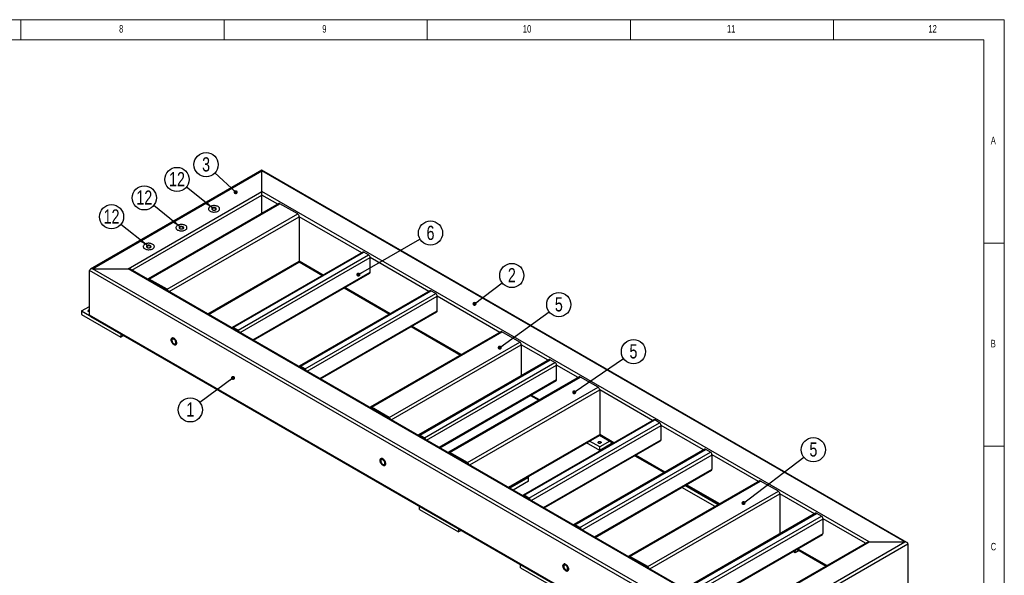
# Model space of a CAD drawing. Header units: millimetres. Extents: x 5 to 589, y 5 to 415.
# Tile 14 of 14: x 347 to 589, y 278 to 415. Entities that reach past the tile are written whole.
import ezdxf

# ---------------------------------------------------------------- set-up
doc = ezdxf.new("R2010")
doc.units = ezdxf.units.MM
doc.layers.add('NOTES', color=6, linetype='Continuous')
doc.layers.add('TRAIT-FINS', color=9, linetype='Continuous')
doc.layers.add('TRAIT-FORT', color=4, linetype='Continuous', lineweight=25)
doc.styles.add('SLDTEXTSTYLE0', font='TXT', dxfattribs={"width": 0.75})
doc.dimstyles.new('SLDDIMSTYLE2', dxfattribs={"dimtxt": 0.18, "dimasz": 1, "dimexe": 0, "dimexo": 0.0625, "dimgap": 0, "dimtad": 0, "dimtih": 1, "dimtoh": 1, "dimdec": 0, "dimrnd": 1e-09, "dimzin": 0, "dimdsep": 46, "dimtxsty": 'Standard', "dimblk1": 'DOT', "dimblk2": 'DOT', "dimsah": 1, "dimcen": 0.09, "dimadec": 0, "dimazin": 0, "dimtfac": 1, "dimtdec": 0, "dimtofl": 0, "dimtmove": 0, "dimatfit": 3, "dimldrblk": 'DOT', "dimfxl": 1, "dimfrac": 2, "dimtolj": 1, "dimtzin": 0, "dimarcsym": 0})
doc.dimstyles.new('SLDDIMSTYLE3', dxfattribs={"dimtxt": 0.18, "dimasz": 2, "dimexe": 0, "dimexo": 0.0625, "dimgap": 0, "dimtad": 0, "dimtih": 1, "dimtoh": 1, "dimdec": 0, "dimrnd": 1e-09, "dimzin": 0, "dimdsep": 46, "dimtxsty": 'Standard', "dimsah": 1, "dimcen": 0.09, "dimadec": 0, "dimazin": 0, "dimtfac": 2, "dimtdec": 0, "dimtofl": 0, "dimtmove": 0, "dimatfit": 3, "dimfxl": 1, "dimfrac": 2, "dimtolj": 1, "dimtzin": 0, "dimarcsym": 0})

# ---------------------------------------------------------------- blocks, each defined once
blk = doc.blocks.new('SW_NOTE_3')
at = {"layer": 'NOTES', "color": 0}
blk.add_circle((2.37, 1.81), 2.98, dxfattribs=at)
at = {"layer": 'NOTES', "color": 0, "insert": (2.38, 3.62), "char_height": 3.5, "attachment_point": 2, "style": 'SLDTEXTSTYLE0'}
blk.add_mtext('2', dxfattribs=at)
blk = doc.blocks.new('_Dot')
at = {"color": 0, "linetype": 'ByBlock', "lineweight": -2}
blk.add_line((-0.5, 0), (-1, 0), dxfattribs=at)
at = {"color": 0, "linetype": 'ByBlock', "const_width": 0.5}
blk.add_lwpolyline([(-0.25, 0, 1), (0.25, 0, 1)], format="xyb", close=True, dxfattribs=at)
blk = doc.blocks.new('SW_NOTE_4')
at = {"layer": 'NOTES', "color": 0}
blk.add_circle((-2.39, -1.79), 2.98, dxfattribs=at)
at = {"layer": 'NOTES', "color": 0, "insert": (-2.38, 0.03), "char_height": 3.5, "attachment_point": 2, "style": 'SLDTEXTSTYLE0'}
blk.add_mtext('1', dxfattribs=at)
blk = doc.blocks.new('SW_NOTE_5')
at = {"layer": 'NOTES', "color": 0}
blk.add_circle((-2.18, 2.03), 2.98, dxfattribs=at)
at = {"layer": 'NOTES', "color": 0, "insert": (-2.18, 3.85), "char_height": 3.5, "attachment_point": 2, "style": 'SLDTEXTSTYLE0'}
blk.add_mtext('3', dxfattribs=at)
blk = doc.blocks.new('SW_NOTE_6')
at = {"layer": 'NOTES', "color": 0}
blk.add_circle((2.41, 1.76), 2.98, dxfattribs=at)
at = {"layer": 'NOTES', "color": 0, "insert": (2.42, 3.58), "char_height": 3.5, "attachment_point": 2, "style": 'SLDTEXTSTYLE0'}
blk.add_mtext('5', dxfattribs=at)
blk = doc.blocks.new('SW_NOTE_7')
at = {"layer": 'NOTES', "color": 0}
blk.add_circle((2.46, 1.69), 2.98, dxfattribs=at)
at = {"layer": 'NOTES', "color": 0, "insert": (2.46, 3.51), "char_height": 3.5, "attachment_point": 2, "style": 'SLDTEXTSTYLE0'}
blk.add_mtext('5', dxfattribs=at)
blk = doc.blocks.new('SW_NOTE_8')
at = {"layer": 'NOTES', "color": 0}
blk.add_circle((2.37, 1.81), 2.98, dxfattribs=at)
at = {"layer": 'NOTES', "color": 0, "insert": (2.38, 3.63), "char_height": 3.5, "attachment_point": 2, "style": 'SLDTEXTSTYLE0'}
blk.add_mtext('5', dxfattribs=at)
blk = doc.blocks.new('SW_NOTE_10')
at = {"layer": 'NOTES', "color": 0}
blk.add_circle((2.59, 1.49), 2.98, dxfattribs=at)
at = {"layer": 'NOTES', "color": 0, "insert": (2.59, 3.3), "char_height": 3.5, "attachment_point": 2, "style": 'SLDTEXTSTYLE0'}
blk.add_mtext('6', dxfattribs=at)
blk = doc.blocks.new('SW_NOTE_11')
at = {"layer": 'NOTES', "color": 0}
blk.add_circle((-2.32, 1.87), 2.98, dxfattribs=at)
at = {"layer": 'NOTES', "color": 0, "insert": (-2.31, 3.69), "char_height": 3.5, "attachment_point": 2, "style": 'SLDTEXTSTYLE0'}
blk.add_mtext('12', dxfattribs=at)
blk = doc.blocks.new('SW_NOTE_12')
at = {"layer": 'NOTES', "color": 0}
blk.add_circle((-2.32, 1.87), 2.98, dxfattribs=at)
at = {"layer": 'NOTES', "color": 0, "insert": (-2.31, 3.69), "char_height": 3.5, "attachment_point": 2, "style": 'SLDTEXTSTYLE0'}
blk.add_mtext('12', dxfattribs=at)
blk = doc.blocks.new('SW_NOTE_13')
at = {"layer": 'NOTES', "color": 0}
blk.add_circle((-2.33, 1.87), 2.98, dxfattribs=at)
at = {"layer": 'NOTES', "color": 0, "insert": (-2.32, 3.68), "char_height": 3.5, "attachment_point": 2, "style": 'SLDTEXTSTYLE0'}
blk.add_mtext('12', dxfattribs=at)

msp = doc.modelspace()

# ---------------------------------------------------------------- linework, layer by layer
at = {"lineweight": 18}
for p, q in [((589, 415), (5, 415)), ((347, 410), (347, 415)), ((397, 415), (397, 410)), ((447, 410), (447, 415)), ((497, 415), (497, 410)), ((547, 410), (547, 415)), ((589, 5), (589, 415)), ((584, 410), (10, 410)), ((584, 10), (584, 410)), ((584, 360), (589, 360)), ((589, 310), (584, 310))]:
    msp.add_line(p, q, dxfattribs=at)
at = {"layer": 'TRAIT-FINS', "lineweight": 18, "flags": 128}
for points in [[(394.16, 368.13), (394.04, 368.23), (394, 368.35), (394.04, 368.47), (394.16, 368.58), (394.34, 368.64), (394.55, 368.67), (394.75, 368.64), (394.93, 368.58), (395.05, 368.47), (395.09, 368.35), (395.05, 368.23), (394.93, 368.13), (394.75, 368.06), (394.55, 368.04), (394.34, 368.06), (394.16, 368.13)], [(386.12, 363.49), (386.01, 363.59), (385.96, 363.71), (386.01, 363.84), (386.12, 363.94), (386.3, 364.01), (386.51, 364.03), (386.72, 364.01), (386.9, 363.94), (387.01, 363.84), (387.06, 363.71), (387.01, 363.59), (386.9, 363.49), (386.72, 363.42), (386.51, 363.4), (386.3, 363.42), (386.12, 363.49)], [(378.09, 358.85), (377.97, 358.96), (377.93, 359.08), (377.97, 359.2), (378.09, 359.3), (378.27, 359.37), (378.47, 359.39), (378.68, 359.37), (378.86, 359.3), (378.98, 359.2), (379.02, 359.08), (378.98, 358.96), (378.86, 358.85), (378.68, 358.79), (378.47, 358.76), (378.27, 358.79), (378.09, 358.85)]]:
    msp.add_lwpolyline(points, dxfattribs=at)
at = {"layer": 'TRAIT-FORT', "lineweight": 25}
for p, q in [((406.31, 377.92), (364.11, 353.56)), ((364.65, 353.69), (406.31, 377.74)), ((565.05, 286.28), (406.31, 377.92)), ((406.31, 377.74), (406.31, 377.92)), ((406.31, 372.69), (406.31, 377.74)), ((564.51, 286.41), (406.31, 377.74)), ((373.4, 353.69), (406.31, 372.69)), ((374.33, 353.34), (406.31, 371.8)), ((555.77, 286.41), (406.31, 372.69)), ((406.31, 371.8), (406.31, 372.69)), ((406.31, 367.31), (406.31, 371.8)), ((410.2, 369.55), (406.31, 371.8)), ((410.47, 369.71), (378.33, 351.16)), ((378.6, 351.13), (410.74, 369.68)), ((415.12, 367.16), (410.74, 369.68)), ((382.97, 348.61), (415.12, 367.16)), ((383.52, 348.03), (415.5, 366.49)), ((415.5, 366.49), (415.5, 355.51)), ((430.88, 357.62), (415.5, 366.49)), ((431.15, 357.77), (399.01, 339.22)), ((399.28, 339.19), (431.42, 357.75)), ((400.44, 338.52), (432.58, 357.08)), ((400.98, 337.95), (432.96, 356.41)), ((432.58, 357.08), (431.42, 357.75)), ((432.96, 352.85), (432.96, 356.41)), ((447.38, 348.09), (432.96, 356.41)), ((393.04, 342.54), (415.5, 355.51)), ((393.19, 342.44), (415.39, 355.26)), ((415.47, 355.34), (421.2, 352.03)), ((421.36, 352.12), (415.5, 355.51)), ((522.85, 261.47), (363.88, 353.24)), ((363.88, 342.26), (363.88, 353.24)), ((522.85, 262.36), (364.65, 353.69)), ((364.65, 353.69), (373.4, 353.69)), ((522.85, 267.41), (373.4, 353.69)), ((522.85, 267.59), (373.94, 353.56)), ((404.07, 336.17), (432.96, 352.85)), ((404.23, 336.07), (432.85, 352.6)), ((378.57, 350.89), (378.6, 350.91)), ((382.97, 348.61), (378.6, 351.13)), ((382.97, 348.38), (378.6, 350.91)), ((426.54, 348.95), (437.7, 342.51)), ((437.86, 342.6), (426.7, 349.04)), ((447.65, 348.25), (415.51, 329.69)), ((415.78, 329.67), (447.92, 348.22)), ((416.94, 329), (449.08, 347.55)), ((417.48, 328.42), (449.46, 346.89)), ((449.08, 347.55), (447.92, 348.22)), ((449.46, 343.32), (449.46, 346.89)), ((464.84, 338.01), (449.46, 346.89)), ((361.95, 343.3), (363.88, 344.41)), ((361.95, 343.3), (361.95, 342.41)), ((361.95, 343.3), (363.9, 342.18)), ((361.95, 342.41), (371.6, 336.84)), ((522.85, 250.49), (363.88, 342.26)), ((364.11, 341.94), (522.85, 250.3)), ((420.57, 326.64), (449.46, 343.32)), ((420.73, 326.55), (449.35, 343.07)), ((443.03, 339.43), (455.16, 332.42)), ((455.32, 332.52), (443.19, 339.52)), ((371.6, 337.62), (371.6, 336.84)), ((372.27, 337.23), (371.6, 336.84)), ((399.25, 338.95), (399.28, 338.97)), ((400.44, 338.52), (399.28, 339.19)), ((400.44, 338.3), (399.28, 338.97)), ((465.11, 338.17), (432.97, 319.61)), ((433.24, 319.59), (465.38, 338.14)), ((469.76, 335.62), (465.38, 338.14)), ((437.61, 317.06), (469.76, 335.62)), ((438.16, 316.49), (470.14, 334.95)), ((470.14, 334.95), (470.14, 327.34)), ((476.73, 331.14), (470.14, 334.95)), ((416.94, 329), (415.78, 329.67)), ((477, 331.3), (444.86, 312.75)), ((445.14, 312.72), (477.28, 331.28)), ((446.29, 312.05), (478.43, 330.61)), ((446.84, 311.48), (478.82, 329.94)), ((478.43, 330.61), (477.28, 331.28)), ((478.82, 326.38), (478.82, 329.94)), ((484.12, 326.88), (478.82, 329.94)), ((415.75, 329.43), (415.78, 329.44)), ((416.94, 328.78), (415.78, 329.44)), ((449.92, 309.7), (478.82, 326.38)), ((450.08, 309.6), (478.71, 326.13)), ((484.4, 327.03), (452.26, 308.48)), ((452.53, 308.45), (484.67, 327.01)), ((489.04, 324.48), (484.67, 327.01)), ((456.9, 305.93), (489.04, 324.48)), ((457.44, 305.35), (489.43, 323.82)), ((472.39, 322.48), (474.45, 321.29)), ((474.61, 321.38), (472.55, 322.57)), ((489.43, 323.82), (489.43, 312.83)), ((502.44, 316.3), (489.43, 323.82)), ((433.21, 319.34), (433.24, 319.36)), ((437.61, 317.06), (433.24, 319.59)), ((437.61, 316.84), (433.24, 319.36)), ((502.72, 316.46), (470.58, 297.9)), ((470.85, 297.88), (502.99, 316.43)), ((472.01, 297.21), (504.15, 315.76)), ((472.55, 296.63), (504.53, 315.1)), ((504.15, 315.76), (502.99, 316.43)), ((504.53, 311.53), (504.53, 315.1)), ((514.98, 309.06), (504.53, 315.1)), ((446.29, 312.05), (445.14, 312.72)), ((466.96, 299.86), (489.43, 312.83)), ((467.12, 299.77), (489.31, 312.58)), ((489.39, 312.67), (492.77, 310.72)), ((492.93, 310.81), (489.43, 312.83)), ((445.1, 312.48), (445.14, 312.5)), ((446.29, 311.83), (445.14, 312.5)), ((475.64, 294.85), (504.53, 311.53)), ((475.8, 294.76), (504.42, 311.28)), ((489.43, 308.9), (486.18, 310.77)), ((489.43, 309.79), (486.95, 311.22)), ((491.9, 311.22), (489.43, 309.79)), ((492.67, 310.77), (489.43, 308.9)), ((452.49, 308.21), (452.53, 308.23)), ((456.9, 305.93), (452.53, 308.45)), ((456.9, 305.71), (452.53, 308.23)), ((515.25, 309.22), (483.11, 290.67)), ((483.38, 290.64), (515.52, 309.2)), ((484.54, 289.97), (516.68, 308.53)), ((485.09, 289.4), (517.07, 307.86)), ((489.43, 308.9), (489.43, 309.79)), ((505.46, 303.57), (498.26, 307.73)), ((516.68, 308.53), (515.52, 309.2)), ((517.07, 304.3), (517.07, 307.86)), ((528.48, 301.27), (517.07, 307.86)), ((498.1, 307.64), (505.3, 303.48)), ((488.17, 287.62), (517.07, 304.3)), ((488.33, 287.52), (516.95, 304.05)), ((471.94, 302.29), (467.35, 299.64)), ((471.94, 301.4), (468.12, 299.19)), ((471.72, 302.42), (471.94, 302.29)), ((471.94, 301.4), (471.94, 302.29)), ((528.75, 301.43), (496.61, 282.87)), ((496.88, 282.85), (529.02, 301.4)), ((518.96, 295.78), (510.8, 300.49)), ((533.4, 298.88), (529.02, 301.4)), ((501.25, 280.32), (533.4, 298.88)), ((501.8, 279.75), (533.78, 298.21)), ((517.81, 295.11), (509.64, 299.82)), ((518.58, 295.56), (510.41, 300.27)), ((510.64, 300.4), (518.8, 295.69)), ((533.78, 298.21), (533.78, 288.38)), ((542.3, 293.29), (533.78, 298.21)), ((470.82, 297.64), (470.85, 297.65)), ((472.01, 297.21), (470.85, 297.88)), ((472.01, 296.99), (470.85, 297.65)), ((445.07, 294.42), (445.07, 295.2)), ((445.07, 294.42), (454.71, 288.86)), ((542.57, 293.45), (510.43, 274.9)), ((510.7, 274.87), (542.84, 293.42)), ((544, 292.76), (542.84, 293.42)), ((511.86, 274.2), (544, 292.76)), ((512.41, 273.63), (544.39, 292.09)), ((544.39, 288.52), (544.39, 292.09)), ((554.83, 286.06), (544.39, 292.09)), ((454.71, 289.64), (454.71, 288.86)), ((455.39, 289.25), (454.71, 288.86)), ((483.35, 290.4), (483.38, 290.42)), ((484.54, 289.97), (483.38, 290.64)), ((484.54, 289.75), (483.38, 290.42)), ((515.49, 271.84), (544.39, 288.52)), ((515.65, 271.75), (544.27, 288.27)), ((522.85, 262.36), (564.51, 286.41)), ((522.85, 267.41), (555.77, 286.41)), ((555.22, 286.28), (522.85, 267.59)), ((522.85, 261.47), (565.28, 285.96)), ((555.77, 286.41), (564.51, 286.41)), ((565.28, 285.96), (565.28, 274.98)), ((537.51, 283.74), (536.96, 284.05)), ((537.51, 283.74), (537.51, 284.37)), ((538.51, 284.31), (537.51, 283.74)), ((537.96, 284.63), (545.16, 280.47)), ((545.32, 280.56), (538.12, 284.72)), ((496.85, 282.61), (496.88, 282.62)), ((501.25, 280.32), (496.88, 282.85)), ((501.25, 280.1), (496.88, 282.62)), ((469.95, 280.06), (469.95, 280.84)), ((469.95, 280.06), (484.09, 271.9))]:
    msp.add_line(p, q, dxfattribs=at)
at = {"layer": 'TRAIT-FORT', "lineweight": 25, "flags": 128}
for points in [[(395.51, 367.87), (395.65, 367.96), (395.76, 368.06), (395.84, 368.17), (395.89, 368.29), (395.91, 368.41), (395.9, 368.53), (395.85, 368.65), (395.78, 368.76), (395.68, 368.86), (395.55, 368.96), (395.39, 369.04), (395.22, 369.11), (395.03, 369.16), (394.83, 369.19), (394.62, 369.21), (394.41, 369.21), (394.21, 369.18), (394.01, 369.15), (393.83, 369.09), (393.66, 369.02), (393.51, 368.93), (393.39, 368.84), (393.29, 368.73), (393.22, 368.62), (393.19, 368.5), (393.18, 368.38), (393.21, 368.26), (393.27, 368.14), (393.36, 368.03), (393.48, 367.93), (393.62, 367.84), (393.78, 367.77), (393.96, 367.71), (394.16, 367.67), (394.36, 367.64), (394.57, 367.63), (394.78, 367.65), (394.98, 367.68), (395.17, 367.72), (395.35, 367.79), (395.51, 367.87)], [(395.51, 367.87), (395.65, 367.96), (395.76, 368.06), (395.84, 368.17), (395.89, 368.29), (395.91, 368.41), (395.9, 368.53), (395.85, 368.65), (395.78, 368.76), (395.68, 368.86), (395.55, 368.96), (395.39, 369.04), (395.22, 369.11), (395.03, 369.16), (394.83, 369.19), (394.62, 369.21), (394.41, 369.21), (394.21, 369.18), (394.01, 369.15), (393.83, 369.09), (393.66, 369.02), (393.51, 368.93), (393.39, 368.84), (393.29, 368.73), (393.22, 368.62), (393.19, 368.5), (393.18, 368.38), (393.21, 368.26), (393.27, 368.14), (393.36, 368.03), (393.48, 367.93), (393.62, 367.84), (393.78, 367.77), (393.96, 367.71), (394.16, 367.67), (394.36, 367.64), (394.57, 367.63), (394.78, 367.65), (394.98, 367.68), (395.17, 367.72), (395.35, 367.79), (395.51, 367.87)], [(394.93, 368.2), (395.01, 368.26), (395.07, 368.33), (395.09, 368.4), (395.08, 368.48), (395.04, 368.55), (394.98, 368.62), (394.88, 368.67), (394.77, 368.71), (394.64, 368.73), (394.51, 368.74), (394.38, 368.72), (394.26, 368.69), (394.16, 368.65), (394.08, 368.59), (394.02, 368.52), (394, 368.44), (394.01, 368.37), (394.05, 368.29), (394.11, 368.23), (394.21, 368.17), (394.32, 368.13), (394.45, 368.11), (394.58, 368.11), (394.71, 368.12), (394.83, 368.15), (394.93, 368.2)], [(394.91, 368.19), (394.95, 368.22), (395, 368.29), (395.01, 368.36), (394.99, 368.43), (394.93, 368.5), (394.85, 368.56), (394.74, 368.6), (394.62, 368.62), (394.5, 368.62), (394.38, 368.6), (394.26, 368.57), (394.18, 368.52), (394.11, 368.45), (394.08, 368.38), (394.09, 368.31), (394.13, 368.24), (394.18, 368.19)], [(387.47, 363.23), (387.61, 363.32), (387.72, 363.42), (387.8, 363.53), (387.85, 363.65), (387.87, 363.77), (387.86, 363.89), (387.82, 364.01), (387.74, 364.12), (387.64, 364.22), (387.51, 364.32), (387.36, 364.4), (387.18, 364.47), (387, 364.52), (386.8, 364.55), (386.59, 364.57), (386.38, 364.57), (386.17, 364.55), (385.98, 364.51), (385.79, 364.45), (385.62, 364.38), (385.47, 364.3), (385.35, 364.2), (385.26, 364.09), (385.19, 363.98), (385.15, 363.86), (385.15, 363.74), (385.18, 363.62), (385.24, 363.5), (385.32, 363.39), (385.44, 363.29), (385.58, 363.21), (385.75, 363.13), (385.93, 363.07), (386.12, 363.03), (386.33, 363), (386.54, 363), (386.74, 363.01), (386.95, 363.04), (387.14, 363.08), (387.32, 363.15), (387.47, 363.23)], [(387.47, 363.23), (387.61, 363.32), (387.72, 363.42), (387.8, 363.53), (387.85, 363.65), (387.87, 363.77), (387.86, 363.89), (387.82, 364.01), (387.74, 364.12), (387.64, 364.22), (387.51, 364.32), (387.36, 364.4), (387.18, 364.47), (387, 364.52), (386.8, 364.55), (386.59, 364.57), (386.38, 364.57), (386.17, 364.55), (385.98, 364.51), (385.79, 364.45), (385.62, 364.38), (385.47, 364.3), (385.35, 364.2), (385.26, 364.09), (385.19, 363.98), (385.15, 363.86), (385.15, 363.74), (385.18, 363.62), (385.24, 363.5), (385.32, 363.39), (385.44, 363.29), (385.58, 363.21), (385.75, 363.13), (385.93, 363.07), (386.12, 363.03), (386.33, 363), (386.54, 363), (386.74, 363.01), (386.95, 363.04), (387.14, 363.08), (387.32, 363.15), (387.47, 363.23)], [(386.9, 363.56), (386.98, 363.62), (387.03, 363.69), (387.06, 363.76), (387.05, 363.84), (387.01, 363.91), (386.94, 363.98), (386.85, 364.03), (386.73, 364.07), (386.61, 364.09), (386.48, 364.1), (386.35, 364.09), (386.23, 364.05), (386.12, 364.01), (386.04, 363.95), (385.99, 363.88), (385.96, 363.8), (385.97, 363.73), (386.01, 363.65), (386.08, 363.59), (386.17, 363.53), (386.29, 363.5), (386.41, 363.47), (386.54, 363.47), (386.67, 363.48), (386.79, 363.51), (386.9, 363.56)], [(386.86, 363.54), (386.91, 363.58), (386.96, 363.65), (386.97, 363.72), (386.95, 363.8), (386.9, 363.86), (386.81, 363.92), (386.71, 363.96), (386.59, 363.98), (386.46, 363.98), (386.34, 363.96), (386.23, 363.93), (386.14, 363.88), (386.08, 363.81), (386.05, 363.74), (386.05, 363.67), (386.09, 363.6), (386.16, 363.54)], [(379.44, 358.59), (379.57, 358.68), (379.68, 358.78), (379.77, 358.89), (379.82, 359.01), (379.84, 359.13), (379.83, 359.25), (379.78, 359.37), (379.71, 359.48), (379.6, 359.59), (379.47, 359.68), (379.32, 359.76), (379.15, 359.83), (378.96, 359.88), (378.76, 359.91), (378.55, 359.93), (378.34, 359.93), (378.14, 359.91), (377.94, 359.87), (377.76, 359.81), (377.59, 359.74), (377.44, 359.66), (377.32, 359.56), (377.22, 359.45), (377.15, 359.34), (377.12, 359.22), (377.11, 359.1), (377.14, 358.98), (377.2, 358.86), (377.29, 358.76), (377.41, 358.66), (377.55, 358.57), (377.71, 358.49), (377.89, 358.43), (378.09, 358.39), (378.29, 358.36), (378.5, 358.36), (378.71, 358.37), (378.91, 358.4), (379.1, 358.45), (379.28, 358.51), (379.44, 358.59)], [(379.44, 358.59), (379.57, 358.68), (379.68, 358.78), (379.77, 358.89), (379.82, 359.01), (379.84, 359.13), (379.83, 359.25), (379.78, 359.37), (379.71, 359.48), (379.6, 359.59), (379.47, 359.68), (379.32, 359.76), (379.15, 359.83), (378.96, 359.88), (378.76, 359.91), (378.55, 359.93), (378.34, 359.93), (378.14, 359.91), (377.94, 359.87), (377.76, 359.81), (377.59, 359.74), (377.44, 359.66), (377.32, 359.56), (377.22, 359.45), (377.15, 359.34), (377.12, 359.22), (377.11, 359.1), (377.14, 358.98), (377.2, 358.86), (377.29, 358.76), (377.41, 358.66), (377.55, 358.57), (377.71, 358.49), (377.89, 358.43), (378.09, 358.39), (378.29, 358.36), (378.5, 358.36), (378.71, 358.37), (378.91, 358.4), (379.1, 358.45), (379.28, 358.51), (379.44, 358.59)], [(378.86, 358.92), (378.94, 358.98), (379, 359.05), (379.02, 359.13), (379.01, 359.2), (378.97, 359.27), (378.91, 359.34), (378.81, 359.39), (378.7, 359.43), (378.57, 359.46), (378.44, 359.46), (378.31, 359.45), (378.19, 359.42), (378.09, 359.37), (378.01, 359.31), (377.95, 359.24), (377.93, 359.16), (377.94, 359.09), (377.98, 359.01), (378.04, 358.95), (378.14, 358.9), (378.25, 358.86), (378.38, 358.83), (378.51, 358.83), (378.64, 358.84), (378.76, 358.87), (378.86, 358.92)], [(378.85, 358.92), (378.88, 358.94), (378.92, 359.01), (378.94, 359.09), (378.92, 359.16), (378.86, 359.22), (378.78, 359.28), (378.67, 359.32), (378.55, 359.34), (378.43, 359.34), (378.3, 359.32), (378.19, 359.29), (378.11, 359.24), (378.04, 359.17), (378.01, 359.1), (378.02, 359.03), (378.06, 358.96), (378.1, 358.92)], [(363.88, 343.07), (363.78, 343.08), (363.68, 343.11), (363.59, 343.15), (363.53, 343.21), (363.5, 343.27), (363.5, 343.34), (363.54, 343.4), (363.61, 343.45)], [(384.65, 336.54), (384.52, 336.6), (384.4, 336.63), (384.29, 336.63), (384.19, 336.6), (384.11, 336.55), (384.04, 336.46), (384, 336.35), (383.97, 336.22), (383.97, 336.08), (384, 335.93), (384.04, 335.77), (384.11, 335.61), (384.19, 335.45), (384.29, 335.31), (384.4, 335.18), (384.52, 335.07), (384.65, 334.99), (384.77, 334.93), (384.89, 334.9), (385, 334.9), (385.1, 334.93), (385.18, 334.98), (385.25, 335.07), (385.3, 335.18), (385.32, 335.31), (385.32, 335.45), (385.3, 335.6), (385.25, 335.76), (385.18, 335.92), (385.1, 336.08), (385, 336.22), (384.89, 336.35), (384.77, 336.46), (384.65, 336.54)], [(384.65, 336.54), (384.77, 336.46), (384.89, 336.35), (385, 336.22), (385.1, 336.08), (385.18, 335.92), (385.25, 335.76), (385.29, 335.6), (385.32, 335.45), (385.32, 335.3), (385.29, 335.18), (385.25, 335.07), (385.18, 334.98), (385.1, 334.93), (385, 334.9), (384.89, 334.9), (384.77, 334.93), (384.65, 334.99), (384.52, 335.07), (384.4, 335.18), (384.29, 335.31), (384.19, 335.45), (384.11, 335.61), (384.04, 335.77), (384, 335.93), (383.97, 336.08), (383.97, 336.22), (384, 336.35), (384.04, 336.46), (384.11, 336.55), (384.19, 336.6), (384.29, 336.63), (384.4, 336.63), (384.52, 336.6), (384.65, 336.54)], [(384.65, 336.32), (384.54, 336.37), (384.44, 336.39), (384.35, 336.38), (384.28, 336.34), (384.22, 336.27), (384.18, 336.18), (384.16, 336.07), (384.17, 335.95), (384.2, 335.82), (384.25, 335.68), (384.31, 335.55), (384.4, 335.43), (384.49, 335.33), (384.59, 335.24), (384.7, 335.18), (384.8, 335.15), (384.89, 335.14), (384.98, 335.17), (385.05, 335.22), (385.09, 335.3), (385.12, 335.4), (385.13, 335.52), (385.11, 335.65), (385.07, 335.78), (385.01, 335.91), (384.94, 336.04), (384.85, 336.15), (384.75, 336.25), (384.65, 336.32)], [(489.15, 311.06), (489.25, 311.1), (489.35, 311.12), (489.47, 311.12), (489.58, 311.1), (489.68, 311.07), (489.75, 311.02), (489.8, 310.96), (489.81, 310.89), (489.79, 310.83), (489.74, 310.77), (489.66, 310.72), (489.55, 310.69), (489.44, 310.68), (489.33, 310.68), (489.22, 310.71), (489.13, 310.75), (489.07, 310.81), (489.04, 310.88), (489.05, 310.94), (489.08, 311), (489.15, 311.06)], [(436.07, 306.86), (435.95, 306.92), (435.83, 306.94), (435.72, 306.95), (435.62, 306.92), (435.53, 306.86), (435.47, 306.77), (435.42, 306.67), (435.4, 306.54), (435.4, 306.39), (435.42, 306.24), (435.47, 306.08), (435.53, 305.92), (435.62, 305.76), (435.72, 305.62), (435.83, 305.49), (435.95, 305.38), (436.07, 305.3), (436.2, 305.24), (436.32, 305.21), (436.43, 305.21), (436.53, 305.24), (436.61, 305.3), (436.68, 305.38), (436.72, 305.49), (436.74, 305.62), (436.74, 305.76), (436.72, 305.92), (436.68, 306.08), (436.61, 306.24), (436.53, 306.39), (436.43, 306.53), (436.32, 306.66), (436.2, 306.77), (436.07, 306.86)], [(436.07, 306.86), (436.2, 306.77), (436.32, 306.66), (436.43, 306.53), (436.53, 306.39), (436.61, 306.24), (436.68, 306.08), (436.72, 305.92), (436.74, 305.76), (436.74, 305.62), (436.72, 305.49), (436.68, 305.38), (436.61, 305.3), (436.53, 305.24), (436.43, 305.21), (436.32, 305.21), (436.2, 305.24), (436.07, 305.3), (435.95, 305.38), (435.83, 305.49), (435.72, 305.62), (435.62, 305.76), (435.53, 305.92), (435.47, 306.08), (435.42, 306.24), (435.4, 306.39), (435.4, 306.54), (435.42, 306.67), (435.47, 306.77), (435.53, 306.86), (435.62, 306.92), (435.72, 306.94), (435.83, 306.94), (435.95, 306.91), (436.07, 306.86)], [(436.07, 306.63), (435.97, 306.68), (435.87, 306.7), (435.78, 306.69), (435.7, 306.65), (435.65, 306.58), (435.61, 306.49), (435.59, 306.39), (435.6, 306.26), (435.62, 306.13), (435.67, 306), (435.74, 305.86), (435.82, 305.74), (435.92, 305.64), (436.02, 305.55), (436.12, 305.49), (436.23, 305.46), (436.32, 305.46), (436.4, 305.48), (436.47, 305.53), (436.52, 305.61), (436.55, 305.71), (436.55, 305.83), (436.54, 305.96), (436.5, 306.09), (436.44, 306.23), (436.36, 306.35), (436.27, 306.47), (436.18, 306.56), (436.07, 306.63)], [(481.07, 280.88), (480.95, 280.94), (480.83, 280.97), (480.71, 280.97), (480.61, 280.94), (480.53, 280.88), (480.47, 280.8), (480.42, 280.69), (480.4, 280.56), (480.4, 280.42), (480.42, 280.26), (480.47, 280.1), (480.53, 279.94), (480.61, 279.79), (480.71, 279.64), (480.83, 279.51), (480.95, 279.41), (481.07, 279.32), (481.19, 279.26), (481.31, 279.23), (481.42, 279.23), (481.52, 279.26), (481.61, 279.32), (481.67, 279.4), (481.72, 279.51), (481.74, 279.64), (481.74, 279.78), (481.72, 279.94), (481.67, 280.1), (481.61, 280.26), (481.52, 280.41), (481.42, 280.56), (481.31, 280.69), (481.19, 280.8), (481.07, 280.88)], [(481.07, 280.88), (481.19, 280.8), (481.31, 280.69), (481.42, 280.56), (481.52, 280.41), (481.61, 280.26), (481.67, 280.1), (481.72, 279.94), (481.74, 279.78), (481.74, 279.64), (481.72, 279.51), (481.67, 279.4), (481.61, 279.32), (481.52, 279.26), (481.42, 279.23), (481.31, 279.23), (481.19, 279.26), (481.07, 279.32), (480.95, 279.41), (480.83, 279.51), (480.71, 279.64), (480.61, 279.79), (480.53, 279.94), (480.47, 280.1), (480.42, 280.26), (480.4, 280.42), (480.4, 280.56), (480.42, 280.69), (480.47, 280.8), (480.53, 280.88), (480.61, 280.94), (480.71, 280.97), (480.83, 280.97), (480.95, 280.94), (481.07, 280.88)], [(481.07, 280.66), (480.97, 280.7), (480.87, 280.72), (480.78, 280.71), (480.7, 280.67), (480.64, 280.61), (480.61, 280.52), (480.59, 280.41), (480.59, 280.29), (480.62, 280.15), (480.67, 280.02), (480.74, 279.89), (480.82, 279.77), (480.92, 279.66), (481.02, 279.58), (481.12, 279.52), (481.22, 279.48), (481.32, 279.48), (481.4, 279.51), (481.47, 279.56), (481.52, 279.64), (481.55, 279.74), (481.55, 279.85), (481.53, 279.98), (481.5, 280.12), (481.44, 280.25), (481.36, 280.38), (481.27, 280.49), (481.17, 280.58), (481.07, 280.66)]]:
    msp.add_lwpolyline(points, dxfattribs=at)
at = {"layer": 'TRAIT-FORT', "lineweight": 25}
for centre, radius, start, end in [((410.58, 369.46), 0.274, 54.3824, 114.3071), ((414.66, 366.45), 0.838, 2.6055, 57.3945), ((431.26, 357.52), 0.274, 54.3824, 114.3071), ((432.13, 356.37), 0.838, 2.6055, 57.3945), ((415.24, 355.47), 0.262, 304.0564, 7.2558), ((432.7, 352.82), 0.269, 305.0133, 6.2988), ((378.45, 350.95), 0.235, 50.2915, 148.5442), ((378.52, 350.78), 0.151, 55.8385, 98.9469), ((382.52, 347.9), 0.843, 16.971, 57.3038), ((382.78, 348.06), 0.377, 35.7589, 58.3392), ((447.76, 348), 0.274, 54.3824, 114.3071), ((448.63, 346.85), 0.838, 2.6055, 57.3945), ((363.87, 342.95), 0.566, 89.0683, 117.8278), ((449.2, 343.29), 0.269, 305.0133, 6.2988), ((399.13, 339.01), 0.235, 50.2915, 148.5442), ((399.2, 338.84), 0.151, 55.8385, 98.9469), ((399.98, 337.81), 0.843, 16.971, 57.3038), ((400.24, 337.98), 0.377, 35.7589, 58.3392), ((465.22, 337.92), 0.274, 54.3824, 114.3071), ((469.3, 334.91), 0.838, 2.6055, 57.3945), ((415.63, 329.49), 0.235, 50.2915, 148.5442), ((477.12, 331.05), 0.274, 54.3824, 114.3071), ((477.98, 329.9), 0.838, 2.6055, 57.3945), ((415.7, 329.32), 0.151, 55.8385, 98.9469), ((416.48, 328.29), 0.843, 16.971, 57.3038), ((416.74, 328.46), 0.377, 35.7589, 58.3392), ((478.55, 326.35), 0.269, 305.0133, 6.2988), ((484.51, 326.78), 0.274, 54.3824, 114.3071), ((488.59, 323.78), 0.838, 2.6055, 57.3945), ((433.09, 319.4), 0.235, 50.2915, 148.5442), ((433.16, 319.24), 0.151, 55.8385, 98.9469), ((437.16, 316.35), 0.843, 16.971, 57.3038), ((437.42, 316.52), 0.377, 35.7589, 58.3392), ((502.83, 316.21), 0.274, 54.3824, 114.3071), ((503.69, 315.06), 0.838, 2.6055, 57.3945), ((444.99, 312.54), 0.235, 50.2915, 148.5442), ((489.17, 312.8), 0.262, 304.0564, 7.2558), ((445.05, 312.37), 0.151, 55.8385, 98.9469), ((445.84, 311.34), 0.843, 16.971, 57.3038), ((446.09, 311.51), 0.377, 35.7589, 58.3392), ((504.27, 311.5), 0.269, 305.0133, 6.2988), ((452.38, 308.27), 0.235, 50.2915, 148.5442), ((452.44, 308.11), 0.151, 55.8385, 98.9469), ((515.36, 308.97), 0.274, 54.3824, 114.3071), ((516.23, 307.82), 0.838, 2.6055, 57.3945), ((456.44, 305.22), 0.843, 16.971, 57.3038), ((456.7, 305.39), 0.377, 35.7589, 58.3392), ((516.8, 304.27), 0.269, 305.0133, 6.2988), ((528.86, 301.18), 0.274, 54.3824, 114.3071), ((532.94, 298.17), 0.838, 2.6055, 57.3945), ((470.7, 297.7), 0.235, 50.2915, 148.5442), ((470.76, 297.53), 0.151, 55.8385, 98.9469), ((471.55, 296.5), 0.843, 16.971, 57.3038), ((471.81, 296.67), 0.377, 35.7589, 58.3392), ((542.68, 293.2), 0.274, 54.3824, 114.3071), ((543.55, 292.05), 0.838, 2.6055, 57.3945), ((483.23, 290.46), 0.235, 50.2915, 148.5442), ((483.3, 290.29), 0.151, 55.8385, 98.9469), ((484.09, 289.26), 0.843, 16.971, 57.3038), ((484.34, 289.43), 0.377, 35.7589, 58.3392), ((544.12, 288.5), 0.269, 305.0133, 6.2988), ((496.73, 282.67), 0.235, 50.2915, 148.5442), ((496.8, 282.5), 0.151, 55.8385, 98.9469), ((500.8, 279.61), 0.843, 16.971, 57.3038), ((501.06, 279.78), 0.377, 35.7589, 58.3392)]:
    msp.add_arc(centre, radius, start, end, dxfattribs=at)
for centre, start_param, end_param in [((364.65, 353.24), 1.570796, 3.141593), ((373.4, 353.24), 0.785479, 1.570796), ((364.65, 342.26), 3.141593, 3.927072), ((555.77, 285.96), 1.570796, 2.356113), ((564.51, 285.96), 0, 1.570796)]:
    msp.add_ellipse(centre, major_axis=(0.771, 0), ratio=0.577382, start_param=start_param, end_param=end_param, dxfattribs=at)

# ---------------------------------------------------------------- block references
at = {"layer": 'NOTES'}
for name, p in [('SW_NOTE_5', (394.76, 377.27)), ('SW_NOTE_13', (387.74, 373.79)), ('SW_NOTE_12', (379.68, 369.25)), ('SW_NOTE_11', (371.63, 364.6)), ('SW_NOTE_10', (445.21, 360.96)), ('SW_NOTE_3', (465.43, 350.2)), ('SW_NOTE_6', (476.96, 343.08)), ('SW_NOTE_7', (495.28, 331.57)), ('SW_NOTE_4', (391.07, 320.71)), ('SW_NOTE_8', (539.64, 307.3))]:
    msp.add_blockref(name, p, dxfattribs=at)

# ---------------------------------------------------------------- texts
at = {"layer": 'NOTES', "attachment_point": 1, "style": 'SLDTEXTSTYLE0'}
for s, insert, char_height in [('8', (371.17, 413.67), 1.85), ('9', (421.17, 413.67), 1.85), ('10', (470.54, 413.67), 1.852), ('11', (520.75, 413.67), 1.852), ('12', (570.33, 413.67), 1.852), ('A', (585.67, 386.17), 1.85), ('B', (585.67, 336.17), 1.85), ('C', (585.67, 286.17), 1.85)]:
    msp.add_mtext(s, dxfattribs=dict(at, insert=insert, char_height=char_height))

# ---------------------------------------------------------------- leaders
at = {"layer": 'NOTES'}
for points, dimstyle in [([(399.86, 372.52), (394.76, 377.27)], 'SLDDIMSTYLE2'), ([(394.25, 368.56), (387.74, 373.79)], 'SLDDIMSTYLE3'), ([(386.26, 363.94), (379.68, 369.25)], 'SLDDIMSTYLE3'), ([(378.21, 359.29), (371.63, 364.6)], 'SLDDIMSTYLE3'), ([(430.05, 352.24), (445.21, 360.96)], 'SLDDIMSTYLE2'), ([(458.63, 345.03), (465.43, 350.2)], 'SLDDIMSTYLE2'), ([(464.84, 334.25), (476.96, 343.08)], 'SLDDIMSTYLE2'), ([(483.16, 323.25), (495.28, 331.57)], 'SLDDIMSTYLE2'), ([(399.21, 326.79), (391.07, 320.71)], 'SLDDIMSTYLE2'), ([(524.82, 295.98), (539.64, 307.3)], 'SLDDIMSTYLE2')]:
    msp.add_leader(points, dimstyle=dimstyle, dxfattribs=at)

doc.saveas('drawing.dxf')
